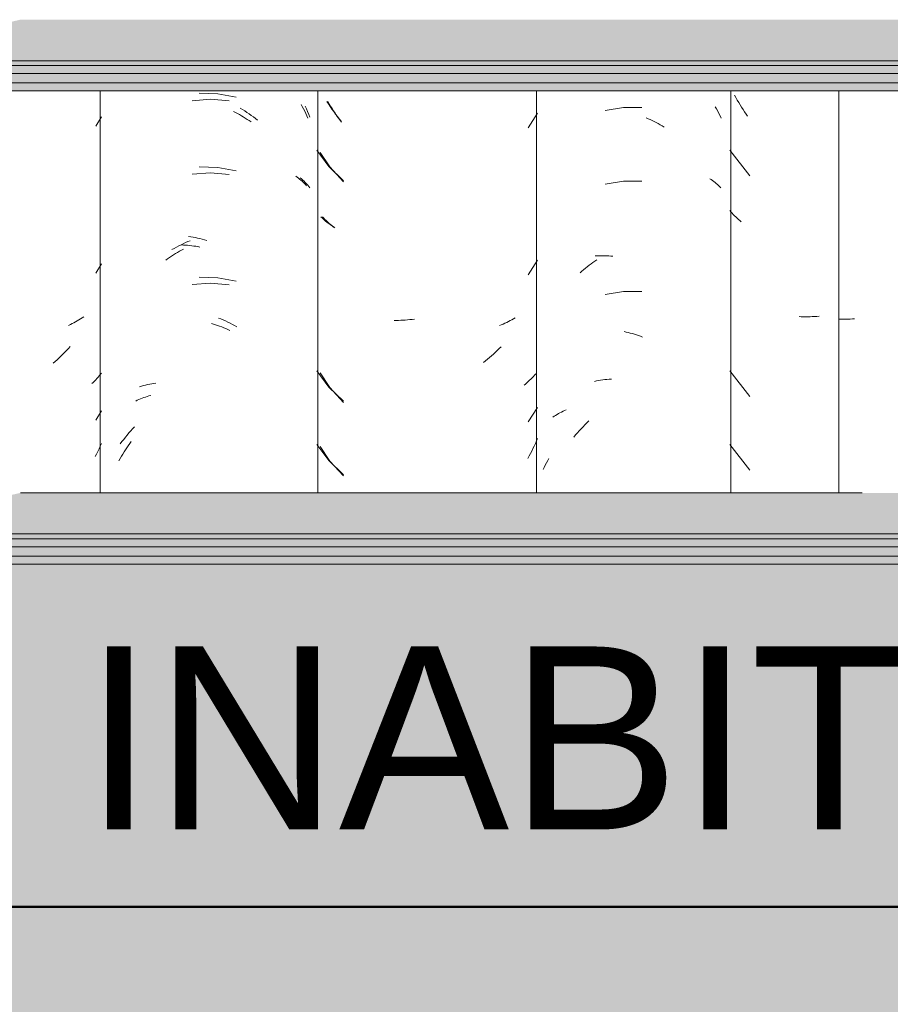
# Model space of a CAD drawing. Header units: metres. Extents: x -28.2 to 13.6, y -1.6 to 5.9.
# Tile 141 of 159: x 5.865 to 6.222, y 2.61 to 3.014. Entities that reach past the tile are written whole.
import ezdxf

# ---------------------------------------------------------------- set-up
doc = ezdxf.new("R2010")
doc.units = ezdxf.units.M
for name, color, linetype, lineweight in [('A-FLOR', 7, 'Continuous', 5), ('A-FLOR-PATT', 7, 'Continuous', 50), ('A-GLAZ-CWMG', 7, 'Continuous', 5), ('A-ROOF', 7, 'Continuous', 5), ('A-WALL-PATT', 7, 'Continuous', 5), ('G-ANNO-TEXT', 7, 'Continuous', 9)]:
    doc.layers.add(name, color=color, linetype=linetype, lineweight=lineweight)
doc.styles.add('Arial_1', font='arial.ttf', dxfattribs={"height": 0.075})

# ---------------------------------------------------------------- blocks, each defined once
blk = doc.blocks.new('FP_200-CASA 2')
at = {"layer": 'A-GLAZ-CWMG', "color": 9, "true_color": 0xc0c0c0}
for p, q in [((-15.95995, 2.86552), (-15.9591, 2.86568)), ((-15.9591, 2.86568), (-15.95824, 2.86582)), ((-15.95824, 2.86582), (-15.95737, 2.86595)), ((-15.95737, 2.86595), (-15.9565, 2.86607)), ((-15.9565, 2.86607), (-15.95562, 2.86616)), ((-15.95562, 2.86616), (-15.95473, 2.86624)), ((-15.95473, 2.86624), (-15.95383, 2.8663)), ((-15.9608, 2.86534), (-15.95995, 2.86552)), ((-15.96696, 2.84509), (-15.96619, 2.84593)), ((-15.96619, 2.84593), (-15.96542, 2.84675)), ((-15.96542, 2.84675), (-15.96463, 2.84755)), ((-15.96463, 2.84755), (-15.96383, 2.84834)), ((-15.96383, 2.84834), (-15.96302, 2.84912)), ((-15.96919, 2.8425), (-15.96846, 2.84338)), ((-15.96846, 2.84338), (-15.96771, 2.84424)), ((-15.96771, 2.84424), (-15.96696, 2.84509))]:
    blk.add_line(p, q, dxfattribs=at)
blk = doc.blocks.new('FP_201-CASA 2')
at = {"layer": 'A-GLAZ-CWMG', "color": 9, "true_color": 0xc0c0c0}
for p, q in [((-16.06948, 2.97907), (-16.07004, 2.98005)), ((-16.0689, 2.97809), (-16.06948, 2.97907)), ((-16.06831, 2.97713), (-16.0689, 2.97809)), ((-16.0677, 2.97617), (-16.06831, 2.97713)), ((-16.06708, 2.97523), (-16.0677, 2.97617)), ((-16.06645, 2.9743), (-16.06708, 2.97523)), ((-15.98789, 2.96928), (-15.98406, 2.97525)), ((-16.06581, 2.97338), (-16.06645, 2.9743)), ((-16.06515, 2.97248), (-16.06581, 2.97338)), ((-16.06448, 2.97158), (-16.06515, 2.97248)), ((-16.07317, 2.95922), (-16.06922, 2.95324)), ((-16.06922, 2.95324), (-16.0636, 2.94717)), ((-16.07175, 2.93228), (-16.07226, 2.93283)), ((-16.07123, 2.93175), (-16.07175, 2.93228)), ((-16.0707, 2.93122), (-16.07123, 2.93175)), ((-16.07015, 2.9307), (-16.0707, 2.93122)), ((-16.06959, 2.93019), (-16.07015, 2.9307)), ((-16.06901, 2.92969), (-16.06959, 2.93019)), ((-16.06843, 2.9292), (-16.06901, 2.92969)), ((-16.06782, 2.92873), (-16.06843, 2.9292)), ((-16.06721, 2.92826), (-16.06782, 2.92873)), ((-15.98789, 2.90899), (-15.98406, 2.91496)), ((-16.042, 2.89033), (-16.0429, 2.89034)), ((-16.04108, 2.89034), (-16.042, 2.89033)), ((-16.04017, 2.89037), (-16.04108, 2.89034)), ((-16.03925, 2.89041), (-16.04017, 2.89037)), ((-16.03832, 2.89047), (-16.03925, 2.89041)), ((-16.03739, 2.89054), (-16.03832, 2.89047)), ((-16.03646, 2.89064), (-16.03739, 2.89054)), ((-16.03553, 2.89075), (-16.03646, 2.89064)), ((-16.03459, 2.89087), (-16.03553, 2.89075)), ((-15.99599, 2.88986), (-15.99671, 2.8895)), ((-15.99527, 2.89023), (-15.99599, 2.88986)), ((-15.99457, 2.89061), (-15.99527, 2.89023)), ((-15.99388, 2.891), (-15.99457, 2.89061)), ((-15.9932, 2.89141), (-15.99388, 2.891)), ((-15.99895, 2.88852), (-15.99972, 2.88822)), ((-15.99819, 2.88883), (-15.99895, 2.88852)), ((-15.99745, 2.88916), (-15.99819, 2.88883)), ((-15.99671, 2.8895), (-15.99745, 2.88916)), ((-16.00058, 2.878), (-16.00137, 2.87725)), ((-15.9998, 2.87877), (-16.00058, 2.878)), ((-15.99904, 2.87955), (-15.9998, 2.87877)), ((-16.00545, 2.87372), (-16.00629, 2.87306)), ((-16.00461, 2.8744), (-16.00545, 2.87372)), ((-16.00379, 2.87509), (-16.00461, 2.8744)), ((-16.00297, 2.8758), (-16.00379, 2.87509)), ((-16.00217, 2.87652), (-16.00297, 2.8758)), ((-16.00137, 2.87725), (-16.00217, 2.87652)), ((-16.07317, 2.86879), (-16.06922, 2.86281)), ((-15.98733, 2.86578), (-15.98789, 2.86526)), ((-15.9868, 2.8663), (-15.98733, 2.86578)), ((-15.98627, 2.86684), (-15.9868, 2.8663)), ((-15.98576, 2.86738), (-15.98627, 2.86684)), ((-15.98527, 2.86794), (-15.98576, 2.86738)), ((-15.98479, 2.8685), (-15.98527, 2.86794)), ((-16.06922, 2.86281), (-16.0636, 2.85674)), ((-15.98903, 2.86426), (-15.98963, 2.86378)), ((-15.98845, 2.86476), (-15.98903, 2.86426)), ((-15.98789, 2.86526), (-15.98845, 2.86476)), ((-15.98789, 2.8487), (-15.98406, 2.85468)), ((-15.98406, 2.84197), (-15.98452, 2.84091)), ((-16.07317, 2.83865), (-16.06922, 2.83266)), ((-15.98597, 2.8378), (-15.98649, 2.83678)), ((-15.98547, 2.83883), (-15.98597, 2.8378)), ((-15.98499, 2.83986), (-15.98547, 2.83883)), ((-15.98452, 2.84091), (-15.98499, 2.83986)), ((-15.98756, 2.83477), (-15.98812, 2.83378)), ((-15.98702, 2.83577), (-15.98756, 2.83477)), ((-15.98649, 2.83678), (-15.98702, 2.83577)), ((-16.06922, 2.83266), (-16.0636, 2.8266))]:
    blk.add_line(p, q, dxfattribs=at)
blk = doc.blocks.new('FP_202-CASA 2')
at = {"layer": 'A-GLAZ-CWMG', "color": 9, "true_color": 0xc0c0c0}
for p, q in [((-16.11517, 2.98321), (-16.12281, 2.98343)), ((-16.10766, 2.98182), (-16.11517, 2.98321)), ((-16.10595, 2.97733), (-16.10504, 2.97677)), ((-16.10504, 2.97677), (-16.10414, 2.9762)), ((-16.10414, 2.9762), (-16.10324, 2.9756)), ((-16.10324, 2.9756), (-16.10234, 2.975)), ((-16.10234, 2.975), (-16.10146, 2.97437)), ((-16.07939, 2.97811), (-16.07886, 2.97701)), ((-16.07886, 2.97701), (-16.07835, 2.9759)), ((-16.07835, 2.9759), (-16.07785, 2.97478)), ((-16.07785, 2.97478), (-16.07738, 2.97366)), ((-16.10146, 2.97437), (-16.10058, 2.97372)), ((-16.10058, 2.97372), (-16.09971, 2.97306)), ((-16.09971, 2.97306), (-16.09885, 2.97239)), ((-16.11517, 2.95307), (-16.12281, 2.95329)), ((-16.10766, 2.95168), (-16.11517, 2.95307)), ((-16.08145, 2.94883), (-16.08089, 2.94835)), ((-16.08089, 2.94835), (-16.08034, 2.94786)), ((-16.08034, 2.94786), (-16.07981, 2.94736)), ((-16.07981, 2.94736), (-16.07929, 2.94685)), ((-16.07929, 2.94685), (-16.07879, 2.94633)), ((-16.07879, 2.94633), (-16.0783, 2.9458)), ((-16.0783, 2.9458), (-16.07783, 2.94526)), ((-16.07783, 2.94526), (-16.07738, 2.94472)), ((-16.12931, 2.92177), (-16.12837, 2.9222)), ((-16.12837, 2.9222), (-16.12743, 2.92261)), ((-16.12743, 2.92261), (-16.12648, 2.92301)), ((-16.12722, 2.92479), (-16.12628, 2.92465)), ((-16.12628, 2.92465), (-16.12533, 2.92448)), ((-16.12533, 2.92448), (-16.12437, 2.9243)), ((-16.12437, 2.9243), (-16.12342, 2.9241)), ((-16.12342, 2.9241), (-16.12247, 2.92388)), ((-16.12247, 2.92388), (-16.12151, 2.92364)), ((-16.12151, 2.92364), (-16.12055, 2.92338)), ((-16.12055, 2.92338), (-16.1196, 2.9231)), ((-16.13396, 2.91934), (-16.13304, 2.91986)), ((-16.13304, 2.91986), (-16.13212, 2.92036)), ((-16.13212, 2.92036), (-16.13119, 2.92085)), ((-16.13119, 2.92085), (-16.13025, 2.92132)), ((-16.13025, 2.92132), (-16.12931, 2.92177)), ((-16.11517, 2.90785), (-16.12281, 2.90808)), ((-16.10766, 2.90646), (-16.11517, 2.90785)), ((-16.11484, 2.89131), (-16.11389, 2.89092)), ((-16.11389, 2.89092), (-16.11294, 2.89052)), ((-16.11294, 2.89052), (-16.112, 2.89009)), ((-16.112, 2.89009), (-16.11106, 2.88965)), ((-16.11106, 2.88965), (-16.11012, 2.88919)), ((-16.11012, 2.88919), (-16.10919, 2.88872)), ((-16.10919, 2.88872), (-16.10826, 2.88822)), ((-16.10826, 2.88822), (-16.10734, 2.88771)), ((-16.14721, 2.86316), (-16.1464, 2.86339)), ((-16.1464, 2.86339), (-16.14559, 2.86362)), ((-16.14559, 2.86362), (-16.14476, 2.86383)), ((-16.14476, 2.86383), (-16.14393, 2.86402)), ((-16.14393, 2.86402), (-16.14308, 2.8642)), ((-16.14308, 2.8642), (-16.14223, 2.86436)), ((-16.14223, 2.86436), (-16.14137, 2.8645)), ((-16.14137, 2.8645), (-16.1405, 2.86463)), ((-16.15085, 2.84509), (-16.15009, 2.84594)), ((-16.15009, 2.84594), (-16.14933, 2.84677)), ((-16.15444, 2.84063), (-16.15375, 2.84155)), ((-16.15375, 2.84155), (-16.15304, 2.84245)), ((-16.15304, 2.84245), (-16.15232, 2.84335)), ((-16.15232, 2.84335), (-16.15159, 2.84422)), ((-16.15159, 2.84422), (-16.15085, 2.84509)), ((-16.15513, 2.8397), (-16.15444, 2.84063))]:
    blk.add_line(p, q, dxfattribs=at)
blk = doc.blocks.new('FP_210-CASA 2')
at = {"layer": 'A-GLAZ-CWMG', "color": 9, "true_color": 0xc0c0c0}
for p, q in [((-15.8596, 2.89086), (-15.8605, 2.8909)), ((-15.85869, 2.89084), (-15.8596, 2.89086)), ((-15.85778, 2.89084), (-15.85869, 2.89084)), ((-15.85687, 2.89086), (-15.85778, 2.89084)), ((-15.85595, 2.89089), (-15.85687, 2.89086)), ((-15.85503, 2.89094), (-15.85595, 2.89089)), ((-15.8541, 2.891), (-15.85503, 2.89094))]:
    blk.add_line(p, q, dxfattribs=at)
blk = doc.blocks.new('Rectangular Mullion - Telha Fibrocimento - Ondulada-1908998-CASA 2')
at = {"layer": 'A-GLAZ-CWMG'}
blk.add_line((-15.98457, 2.81963), (-15.98457, 2.98442), dxfattribs=at)
for name in ['FP_202-CASA 2', 'FP_200-CASA 2', 'FP_201-CASA 2', 'FP_210-CASA 2']:
    blk.add_blockref(name, (0, 0), dxfattribs=at)
blk = doc.blocks.new('FP_218-CASA 2')
at = {"layer": 'A-GLAZ-CWMG', "color": 9, "true_color": 0xc0c0c0}
for p, q in [((-15.90274, 2.98164), (-15.90328, 2.98265)), ((-15.90219, 2.98065), (-15.90274, 2.98164)), ((-15.90163, 2.97966), (-15.90219, 2.98065)), ((-15.90105, 2.97869), (-15.90163, 2.97966)), ((-15.90045, 2.97773), (-15.90105, 2.97869)), ((-15.89985, 2.97678), (-15.90045, 2.97773)), ((-15.89923, 2.97583), (-15.89985, 2.97678)), ((-15.8986, 2.9749), (-15.89923, 2.97583)), ((-15.89795, 2.97399), (-15.8986, 2.9749)), ((-15.90532, 2.96011), (-15.8971, 2.94955)), ((-15.90485, 2.93486), (-15.90532, 2.93542)), ((-15.90436, 2.93432), (-15.90485, 2.93486)), ((-15.90386, 2.93378), (-15.90436, 2.93432)), ((-15.90334, 2.93325), (-15.90386, 2.93378)), ((-15.90282, 2.93274), (-15.90334, 2.93325)), ((-15.90228, 2.93223), (-15.90282, 2.93274)), ((-15.90172, 2.93173), (-15.90228, 2.93223)), ((-15.90115, 2.93124), (-15.90172, 2.93173)), ((-15.90057, 2.93076), (-15.90115, 2.93124)), ((-15.87599, 2.89186), (-15.87689, 2.8919)), ((-15.87509, 2.89183), (-15.87599, 2.89186)), ((-15.87418, 2.89181), (-15.87509, 2.89183)), ((-15.87327, 2.89181), (-15.87418, 2.89181)), ((-15.87235, 2.89183), (-15.87327, 2.89181)), ((-15.87144, 2.89187), (-15.87235, 2.89183)), ((-15.87051, 2.89192), (-15.87144, 2.89187)), ((-15.86959, 2.89199), (-15.87051, 2.89192)), ((-15.86866, 2.89207), (-15.86959, 2.89199)), ((-15.90532, 2.86968), (-15.8971, 2.85912)), ((-15.90532, 2.83953), (-15.8971, 2.82898))]:
    blk.add_line(p, q, dxfattribs=at)
blk = doc.blocks.new('FP_219-CASA 2')
at = {"layer": 'A-GLAZ-CWMG', "color": 9, "true_color": 0xc0c0c0}
for p, q in [((-15.9489, 2.97759), (-15.95634, 2.97631)), ((-15.94135, 2.97757), (-15.9489, 2.97759)), ((-15.91121, 2.97791), (-15.9107, 2.977)), ((-15.9107, 2.977), (-15.9102, 2.97609)), ((-15.9102, 2.97609), (-15.90971, 2.97517)), ((-15.90971, 2.97517), (-15.90924, 2.97423)), ((-15.9396, 2.97338), (-15.93877, 2.97302)), ((-15.93877, 2.97302), (-15.93794, 2.97265)), ((-15.93794, 2.97265), (-15.93711, 2.97226)), ((-15.93711, 2.97226), (-15.93629, 2.97186)), ((-15.93629, 2.97186), (-15.93547, 2.97144)), ((-15.93547, 2.97144), (-15.93465, 2.971)), ((-15.93465, 2.971), (-15.93384, 2.97055)), ((-15.93384, 2.97055), (-15.93303, 2.97009)), ((-15.90924, 2.97423), (-15.90878, 2.97329)), ((-15.93303, 2.97009), (-15.93223, 2.9696)), ((-15.9489, 2.94745), (-15.95634, 2.94617)), ((-15.94135, 2.94743), (-15.9489, 2.94745)), ((-15.91349, 2.9484), (-15.91293, 2.94803)), ((-15.91293, 2.94803), (-15.91238, 2.94764)), ((-15.91238, 2.94764), (-15.91184, 2.94724)), ((-15.91184, 2.94724), (-15.91131, 2.94683)), ((-15.91131, 2.94683), (-15.9108, 2.94641)), ((-15.9108, 2.94641), (-15.9103, 2.94599)), ((-15.9103, 2.94599), (-15.90981, 2.94555)), ((-15.90981, 2.94555), (-15.90934, 2.9451)), ((-15.90934, 2.9451), (-15.90888, 2.94464)), ((-15.96216, 2.9135), (-15.96138, 2.91406)), ((-15.96138, 2.91406), (-15.9606, 2.9146)), ((-15.9606, 2.9146), (-15.95981, 2.91513)), ((-15.96051, 2.91676), (-15.95972, 2.91681)), ((-15.95972, 2.91681), (-15.95893, 2.91684)), ((-15.95893, 2.91684), (-15.95813, 2.91685)), ((-15.95813, 2.91685), (-15.95733, 2.91686)), ((-15.95733, 2.91686), (-15.95652, 2.91684)), ((-15.95652, 2.91684), (-15.9557, 2.91681)), ((-15.9557, 2.91681), (-15.95489, 2.91676)), ((-15.95489, 2.91676), (-15.95407, 2.9167)), ((-15.95407, 2.9167), (-15.95324, 2.91662)), ((-15.96667, 2.90985), (-15.96594, 2.9105)), ((-15.96594, 2.9105), (-15.9652, 2.91113)), ((-15.9652, 2.91113), (-15.96445, 2.91174)), ((-15.96445, 2.91174), (-15.96369, 2.91234)), ((-15.96369, 2.91234), (-15.96293, 2.91293)), ((-15.96293, 2.91293), (-15.96216, 2.9135)), ((-15.9489, 2.90223), (-15.95634, 2.90095)), ((-15.94135, 2.90221), (-15.9489, 2.90223)), ((-15.94857, 2.88575), (-15.94773, 2.88557)), ((-15.94773, 2.88557), (-15.94689, 2.88537)), ((-15.94689, 2.88537), (-15.94605, 2.88515)), ((-15.94605, 2.88515), (-15.94521, 2.88492)), ((-15.94521, 2.88492), (-15.94437, 2.88467)), ((-15.94437, 2.88467), (-15.94353, 2.88441)), ((-15.94353, 2.88441), (-15.94269, 2.88413)), ((-15.94269, 2.88413), (-15.94185, 2.88383)), ((-15.94185, 2.88383), (-15.94102, 2.88352)), ((-15.973, 2.85339), (-15.97236, 2.85367)), ((-15.9778, 2.85065), (-15.97724, 2.85103)), ((-15.97724, 2.85103), (-15.97667, 2.8514)), ((-15.97667, 2.8514), (-15.97609, 2.85176)), ((-15.97609, 2.85176), (-15.97549, 2.85211)), ((-15.97549, 2.85211), (-15.97489, 2.85245)), ((-15.97489, 2.85245), (-15.97427, 2.85277)), ((-15.97427, 2.85277), (-15.97364, 2.85309)), ((-15.97364, 2.85309), (-15.973, 2.85339)), ((-15.97992, 2.83287), (-15.97941, 2.83377)), ((-15.98182, 2.82916), (-15.98137, 2.8301)), ((-15.98137, 2.8301), (-15.9809, 2.83103)), ((-15.9809, 2.83103), (-15.98042, 2.83195)), ((-15.98042, 2.83195), (-15.97992, 2.83287))]:
    blk.add_line(p, q, dxfattribs=at)
blk = doc.blocks.new('FP_220-CASA 2')
at = {"layer": 'A-GLAZ-CWMG', "color": 9, "true_color": 0xc0c0c0}
for p, q in [((-16.0698, 2.97905), (-16.07048, 2.98012)), ((-16.0691, 2.97799), (-16.0698, 2.97905)), ((-16.06838, 2.97695), (-16.0691, 2.97799)), ((-16.06765, 2.97592), (-16.06838, 2.97695)), ((-16.0669, 2.97491), (-16.06765, 2.97592)), ((-16.06614, 2.97391), (-16.0669, 2.97491)), ((-16.06537, 2.97293), (-16.06614, 2.97391)), ((-16.06458, 2.97196), (-16.06537, 2.97293)), ((-16.07463, 2.96009), (-16.06965, 2.95341)), ((-16.06965, 2.95341), (-16.06366, 2.9476)), ((-16.07226, 2.93218), (-16.07288, 2.93276)), ((-16.07162, 2.93162), (-16.07226, 2.93218)), ((-16.07097, 2.93106), (-16.07162, 2.93162)), ((-16.0703, 2.93052), (-16.07097, 2.93106)), ((-16.06961, 2.92999), (-16.0703, 2.93052)), ((-16.06891, 2.92948), (-16.06961, 2.92999)), ((-16.06819, 2.92898), (-16.06891, 2.92948)), ((-16.06745, 2.92849), (-16.06819, 2.92898)), ((-16.07463, 2.86966), (-16.06965, 2.86298)), ((-16.06965, 2.86298), (-16.06366, 2.85717)), ((-16.07463, 2.83952), (-16.06965, 2.83284)), ((-16.06965, 2.83284), (-16.06366, 2.82703))]:
    blk.add_line(p, q, dxfattribs=at)
blk = doc.blocks.new('FP_221-CASA 2')
at = {"layer": 'A-GLAZ-CWMG', "color": 9, "true_color": 0xc0c0c0}
for p, q in [((-16.11811, 2.98097), (-16.12569, 2.9804)), ((-16.11054, 2.98031), (-16.11811, 2.98097)), ((-16.08101, 2.9789), (-16.08051, 2.97797)), ((-16.10879, 2.97598), (-16.10797, 2.97556)), ((-16.10797, 2.97556), (-16.10715, 2.97513)), ((-16.10715, 2.97513), (-16.10633, 2.97468)), ((-16.10633, 2.97468), (-16.10551, 2.97421)), ((-16.08051, 2.97797), (-16.08002, 2.97703)), ((-16.08002, 2.97703), (-16.07954, 2.97609)), ((-16.07954, 2.97609), (-16.07908, 2.97513)), ((-16.07908, 2.97513), (-16.07863, 2.97417)), ((-16.10551, 2.97421), (-16.1047, 2.97373)), ((-16.1047, 2.97373), (-16.1039, 2.97324)), ((-16.1039, 2.97324), (-16.10309, 2.97273)), ((-16.10309, 2.97273), (-16.1023, 2.97221)), ((-16.1023, 2.97221), (-16.10151, 2.97168)), ((-16.07863, 2.97417), (-16.07819, 2.9732)), ((-16.11811, 2.95083), (-16.12569, 2.95025)), ((-16.11054, 2.95017), (-16.11811, 2.95083)), ((-16.08322, 2.94948), (-16.08268, 2.94908)), ((-16.08268, 2.94908), (-16.08214, 2.94867)), ((-16.08214, 2.94867), (-16.08162, 2.94825)), ((-16.08162, 2.94825), (-16.08111, 2.94782)), ((-16.08111, 2.94782), (-16.08061, 2.94739)), ((-16.08061, 2.94739), (-16.08012, 2.94694)), ((-16.08012, 2.94694), (-16.07965, 2.94649)), ((-16.07965, 2.94649), (-16.07919, 2.94603)), ((-16.07919, 2.94603), (-16.07874, 2.94556)), ((-16.13254, 2.91771), (-16.13173, 2.9182)), ((-16.13173, 2.9182), (-16.13092, 2.91867)), ((-16.13092, 2.91867), (-16.1301, 2.91913)), ((-16.1301, 2.91913), (-16.12928, 2.91957)), ((-16.13001, 2.92128), (-16.12919, 2.92124)), ((-16.12919, 2.92124), (-16.12837, 2.92119)), ((-16.12837, 2.92119), (-16.12754, 2.92112)), ((-16.12754, 2.92112), (-16.12671, 2.92104)), ((-16.12671, 2.92104), (-16.12587, 2.92094)), ((-16.12587, 2.92094), (-16.12504, 2.92083)), ((-16.12504, 2.92083), (-16.1242, 2.9207)), ((-16.1242, 2.9207), (-16.12336, 2.92056)), ((-16.12336, 2.92056), (-16.12252, 2.92041)), ((-16.1365, 2.91506), (-16.13572, 2.91562)), ((-16.13572, 2.91562), (-16.13494, 2.91617)), ((-16.13494, 2.91617), (-16.13414, 2.9167)), ((-16.13414, 2.9167), (-16.13334, 2.91721)), ((-16.13334, 2.91721), (-16.13254, 2.91771)), ((-16.11811, 2.90561), (-16.12569, 2.90504)), ((-16.11054, 2.90495), (-16.11811, 2.90561)), ((-16.11777, 2.8891), (-16.11693, 2.88884)), ((-16.11693, 2.88884), (-16.11608, 2.88857)), ((-16.11608, 2.88857), (-16.11524, 2.88828)), ((-16.11524, 2.88828), (-16.1144, 2.88797)), ((-16.1144, 2.88797), (-16.11355, 2.88766)), ((-16.11355, 2.88766), (-16.11271, 2.88732)), ((-16.11271, 2.88732), (-16.11187, 2.88697)), ((-16.11187, 2.88697), (-16.11104, 2.88661)), ((-16.11104, 2.88661), (-16.1102, 2.88623)), ((-16.1488, 2.85729), (-16.14816, 2.8576)), ((-16.14816, 2.8576), (-16.1475, 2.85789)), ((-16.1475, 2.85789), (-16.14684, 2.85817)), ((-16.14684, 2.85817), (-16.14617, 2.85843)), ((-16.14617, 2.85843), (-16.14548, 2.85869)), ((-16.14548, 2.85869), (-16.14479, 2.85893)), ((-16.14479, 2.85893), (-16.14409, 2.85916)), ((-16.14409, 2.85916), (-16.14338, 2.85938)), ((-16.14338, 2.85938), (-16.14267, 2.85958)), ((-16.15303, 2.83727), (-16.15246, 2.83813)), ((-16.15246, 2.83813), (-16.15188, 2.83898)), ((-16.15188, 2.83898), (-16.15129, 2.83982)), ((-16.15129, 2.83982), (-16.15069, 2.84064)), ((-16.1557, 2.83283), (-16.15519, 2.83374)), ((-16.15519, 2.83374), (-16.15467, 2.83464)), ((-16.15467, 2.83464), (-16.15414, 2.83553)), ((-16.15414, 2.83553), (-16.15359, 2.83641)), ((-16.15359, 2.83641), (-16.15303, 2.83727))]:
    blk.add_line(p, q, dxfattribs=at)
blk = doc.blocks.new('FP_222-CASA 2')
at = {"layer": 'A-GLAZ-CWMG', "color": 9, "true_color": 0xc0c0c0}
for p, q in [((-16.16519, 2.97001), (-16.16289, 2.97384)), ((-16.16519, 2.90972), (-16.16289, 2.91355)), ((-16.17347, 2.88976), (-16.17418, 2.88938)), ((-16.17278, 2.89016), (-16.17347, 2.88976)), ((-16.17211, 2.89057), (-16.17278, 2.89016)), ((-16.17144, 2.89099), (-16.17211, 2.89057)), ((-16.17079, 2.89142), (-16.17144, 2.89099)), ((-16.17015, 2.89186), (-16.17079, 2.89142)), ((-16.17561, 2.88865), (-16.17635, 2.88831)), ((-16.17489, 2.88901), (-16.17561, 2.88865)), ((-16.17418, 2.88938), (-16.17489, 2.88901)), ((-16.17718, 2.87805), (-16.17793, 2.87726)), ((-16.17643, 2.87886), (-16.17718, 2.87805)), ((-16.17569, 2.87968), (-16.17643, 2.87886)), ((-16.18106, 2.87422), (-16.18186, 2.8735)), ((-16.18026, 2.87496), (-16.18106, 2.87422)), ((-16.17948, 2.87571), (-16.18026, 2.87496)), ((-16.1787, 2.87648), (-16.17948, 2.87571)), ((-16.17793, 2.87726), (-16.1787, 2.87648)), ((-16.18186, 2.8735), (-16.18268, 2.87279)), ((-16.16523, 2.86595), (-16.16574, 2.86543)), ((-16.16473, 2.86648), (-16.16523, 2.86595)), ((-16.16425, 2.86701), (-16.16473, 2.86648)), ((-16.16378, 2.86756), (-16.16425, 2.86701)), ((-16.16333, 2.86811), (-16.16378, 2.86756)), ((-16.16289, 2.86867), (-16.16333, 2.86811)), ((-16.16626, 2.86492), (-16.1668, 2.86442)), ((-16.16574, 2.86543), (-16.16626, 2.86492)), ((-16.16519, 2.84944), (-16.16289, 2.85326)), ((-16.16384, 2.8377), (-16.16435, 2.83662)), ((-16.16336, 2.83878), (-16.16384, 2.8377)), ((-16.16289, 2.83988), (-16.16336, 2.83878)), ((-16.16486, 2.83556), (-16.1654, 2.8345)), ((-16.16435, 2.83662), (-16.16486, 2.83556))]:
    blk.add_line(p, q, dxfattribs=at)
blk = doc.blocks.new('Rectangular Mullion - Telha Fibrocimento - Ondulada-V211-CASA 2')
at = {"layer": 'A-GLAZ-CWMG'}
for p, q in [((-16.1634, 2.81963), (-16.1634, 2.98442)), ((-16.07413, 2.81963), (-16.07413, 2.98442)), ((-15.90481, 2.81963), (-15.90481, 2.98442)), ((-15.86057, 2.81963), (-15.86057, 2.98442))]:
    blk.add_line(p, q, dxfattribs=at)
for name in ['FP_221-CASA 2', 'FP_220-CASA 2', 'FP_219-CASA 2', 'FP_218-CASA 2', 'FP_222-CASA 2']:
    blk.add_blockref(name, (0, 0), dxfattribs=at)
blk = doc.blocks.new('LONGARINA_STEEL_FRAME - LONGARINA_STEEL_FRAME-1917798-CASA 2')
at = {"layer": 'A-ROOF', "true_color": 0x9fa09c}
h = blk.add_hatch(color=253, dxfattribs=at)
h.paths.add_polyline_path([(-15.50504, 2.99678), (-15.50504, 3.0136), (-15.64307, 3.0136), (-15.65151, 3.01209), (-15.66207, 3.01225), (-15.66724, 3.0136), (-16.19607, 3.0136), (-16.20276, 3.01206), (-16.21507, 3.01225), (-16.22024, 3.0136), (-16.74907, 3.0136), (-16.75754, 3.01165), (-16.75754, 2.99678), (-15.63984, 2.99678)])
h.paths.add_polyline_path([(-18.04504, 2.99678), (-16.79254, 2.99678), (-16.79254, 3.0136), (-17.30207, 3.0136), (-17.30876, 3.01206), (-17.32107, 3.01225), (-17.32624, 3.0136), (-18.04504, 3.0136), (-18.04504, 3.00014)])
h = blk.add_hatch(color=253, dxfattribs=at)
h.paths.add_polyline_path([(-16.79943, 2.99481), (-16.79254, 2.99481), (-16.79254, 2.99678), (-18.04504, 2.99678), (-18.04504, 2.99481), (-16.87596, 2.99481)])
h.paths.add_polyline_path([(-15.50504, 2.99481), (-15.50504, 2.99678), (-16.75754, 2.99678), (-16.75754, 2.99481), (-15.64125, 2.99481)])
h = blk.add_hatch(color=253, dxfattribs=at)
h.paths.add_polyline_path([(-16.56984, 2.99154), (-15.50504, 2.99154), (-15.50504, 2.99481), (-16.75754, 2.99481), (-16.75754, 2.99154), (-16.57247, 2.99154)])
h.paths.add_polyline_path([(-18.03238, 2.99154), (-16.79254, 2.99154), (-16.79254, 2.99481), (-18.04504, 2.99481), (-18.04504, 2.99154)])
h = blk.add_hatch(color=253, dxfattribs=at)
h.paths.add_polyline_path([(-15.64336, 2.98769), (-15.50504, 2.98769), (-15.50504, 2.99154), (-16.75754, 2.99154), (-16.75754, 2.98769), (-15.64351, 2.98769)])
h.paths.add_polyline_path([(-18.03698, 2.98769), (-16.79254, 2.98769), (-16.79254, 2.99154), (-18.04504, 2.99154), (-18.04504, 2.98769)])
h = blk.add_hatch(color=253, dxfattribs=at)
h.paths.add_polyline_path([(-15.65151, 2.98442), (-15.50504, 2.98442), (-15.50504, 2.98769), (-16.75754, 2.98769), (-16.75754, 2.98442), (-15.65943, 2.98442)])
h.paths.add_polyline_path([(-18.04504, 2.98442), (-16.79254, 2.98442), (-16.79302, 2.98769), (-18.04504, 2.98769)])
h = blk.add_hatch(color=253, dxfattribs=at)
h.paths.add_polyline_path([(-15.63457, 2.80282), (-15.50504, 2.80282), (-15.50504, 2.81963), (-15.64307, 2.81963), (-15.65151, 2.81812), (-15.66207, 2.81828), (-15.66724, 2.81963), (-16.19607, 2.81963), (-16.20276, 2.8181), (-16.21507, 2.81828), (-16.22024, 2.81963), (-16.74907, 2.81963), (-16.75754, 2.81812), (-16.75754, 2.80282), (-15.63468, 2.80282)])
h.paths.add_polyline_path([(-18.04504, 2.80282), (-16.79254, 2.80282), (-16.79302, 2.81963), (-17.30207, 2.81963), (-17.30876, 2.8181), (-17.32107, 2.81828), (-17.32624, 2.81963), (-18.04504, 2.81963), (-18.04504, 2.80786)])
h = blk.add_hatch(color=253, dxfattribs=at)
h.paths.add_polyline_path([(-16.95248, 2.80084), (-16.79254, 2.80084), (-16.79254, 2.80282), (-18.04504, 2.80282), (-18.04504, 2.80084), (-16.95698, 2.80084)])
h.paths.add_polyline_path([(-15.50504, 2.80084), (-15.50504, 2.80282), (-16.75754, 2.80282), (-16.75754, 2.80084), (-15.63594, 2.80084)])
h = blk.add_hatch(color=253, dxfattribs=at)
h.paths.add_polyline_path([(-16.95248, 2.79758), (-16.79254, 2.79758), (-16.79254, 2.80084), (-18.04504, 2.80084), (-18.04504, 2.79758), (-16.95332, 2.79758)])
h.paths.add_polyline_path([(-15.50504, 2.79758), (-15.50504, 2.80084), (-16.75754, 2.80084), (-16.75754, 2.79758), (-15.63821, 2.79758)])
h = blk.add_hatch(color=253, dxfattribs=at)
h.paths.add_polyline_path([(-18.04504, 2.79372), (-16.79254, 2.79372), (-16.79254, 2.79758), (-18.04504, 2.79758)])
h.paths.add_polyline_path([(-15.50504, 2.79372), (-15.50504, 2.79758), (-16.75754, 2.79758), (-16.75754, 2.79372), (-15.64089, 2.79372)])
h = blk.add_hatch(color=253, dxfattribs=at)
h.paths.add_polyline_path([(-15.50504, 2.79046), (-15.50504, 2.79372), (-16.75754, 2.79372), (-16.75754, 2.79046), (-15.64316, 2.79046)])
h.paths.add_polyline_path([(-18.04504, 2.79046), (-16.79254, 2.79046), (-16.79254, 2.79372), (-18.04504, 2.79372)])
at = {"layer": 'A-ROOF'}
for p, q in [((-15.50504, 2.99678), (-16.75754, 2.99678)), ((-15.50504, 2.99481), (-16.75754, 2.99481)), ((-15.50504, 2.99154), (-16.75754, 2.99154)), ((-15.50504, 2.98769), (-16.75754, 2.98769)), ((-15.50504, 2.98442), (-16.75754, 2.98442)), ((-15.85094, 2.81963), (-16.19607, 2.81963)), ((-15.50504, 2.80282), (-16.75754, 2.80282)), ((-15.50504, 2.80084), (-16.75754, 2.80084)), ((-15.50504, 2.79758), (-16.75754, 2.79758)), ((-15.50504, 2.79372), (-16.75754, 2.79372)), ((-15.50504, 2.79046), (-16.75754, 2.79046))]:
    blk.add_line(p, q, dxfattribs=at)

msp = doc.modelspace()

# ---------------------------------------------------------------- hatches: boundary and pattern name
at = {"layer": 'A-FLOR-PATT', "lineweight": 5, "true_color": 0x808080}
h = msp.add_hatch(dxfattribs=at)
h.set_pattern_fill('FP_2', color=8, style=0, pattern_type=2)
h.set_pattern_definition([(0, (7.486623, 2.812), (0.2032, 0.0508), [0.01676, -0.13564, 0.01676, -0.13564, -0.8128]), (0, (7.486623, 2.812), (0.2032, 0.0508), [-0.3048, 0.01676, -0.28804, 0.01676, -0.13564, -0.3556]), (0, (7.486623, 2.812), (0.2032, 0.0508), [-0.762, 0.01676, -0.08484, 0.01676, -0.23724]), (120, (7.562623, 2.838), (-0.1455941, 0.15057636), [0.01676, -0.13564, 0.01676, -0.13564, -0.8128]), (120, (7.562623, 2.838), (-0.1455941, 0.15057636), [-0.3048, 0.01676, -0.28804, 0.01676, -0.13564, -0.3556]), (120, (7.562623, 2.838), (-0.1455941, 0.15057636), [-0.762, 0.01676, -0.08484, 0.01676, -0.23724]), (240, (7.588623, 2.939), (-0.0576059, -0.20137636), [0.01676, -0.13564, 0.01676, -0.13564, -0.8128]), (240, (7.588623, 2.939), (-0.0576059, -0.20137636), [-0.3048, 0.01676, -0.28804, 0.01676, -0.13564, -0.3556]), (240, (7.588623, 2.939), (-0.0576059, -0.20137636), [-0.762, 0.01676, -0.08484, 0.01676, -0.23724])])
h.paths.add_polyline_path([(3.98658, 2.53), (10.66658, 2.53), (10.66658, 2.65), (3.98658, 2.65), (3.98658, 2.53586)])
at = {"layer": 'A-WALL-PATT', "true_color": 0xd6d6d6}
h = msp.add_hatch(color=254, dxfattribs=at)
h.paths.add_polyline_path([(4.01658, 2.65), (5.26908, 2.65), (5.26908, 2.79046), (4.01658, 2.79046), (4.01658, 2.76496)])
h.paths.add_polyline_path([(5.95094, 2.65), (6.55658, 2.65), (6.55658, 2.79046), (5.30408, 2.79046), (5.30408, 2.65), (5.79789, 2.65)])

# ---------------------------------------------------------------- linework, layer by layer
at = {"layer": 'A-FLOR', "lineweight": 50}
msp.add_line((6.59158, 2.65), (3.98658, 2.65), dxfattribs=at)

# ---------------------------------------------------------------- block references
at = {"layer": 'A-GLAZ-CWMG'}
for name in ['Rectangular Mullion - Telha Fibrocimento - Ondulada-V211-CASA 2', 'Rectangular Mullion - Telha Fibrocimento - Ondulada-1908998-CASA 2']:
    msp.add_blockref(name, (22.06162, 0), dxfattribs=at)
at = {"layer": 'A-ROOF'}
msp.add_blockref('LONGARINA_STEEL_FRAME - LONGARINA_STEEL_FRAME-1917798-CASA 2', (22.06162, 0), dxfattribs=at)

# ---------------------------------------------------------------- texts
at = {"layer": 'G-ANNO-TEXT', "insert": (5.42556, 2.75669), "char_height": 0.075, "width": 1.2987338, "attachment_point": 1, "style": 'Arial_1'}
msp.add_mtext('ESPAÇO INABITÁVEL', dxfattribs=at)

doc.saveas('drawing.dxf')
